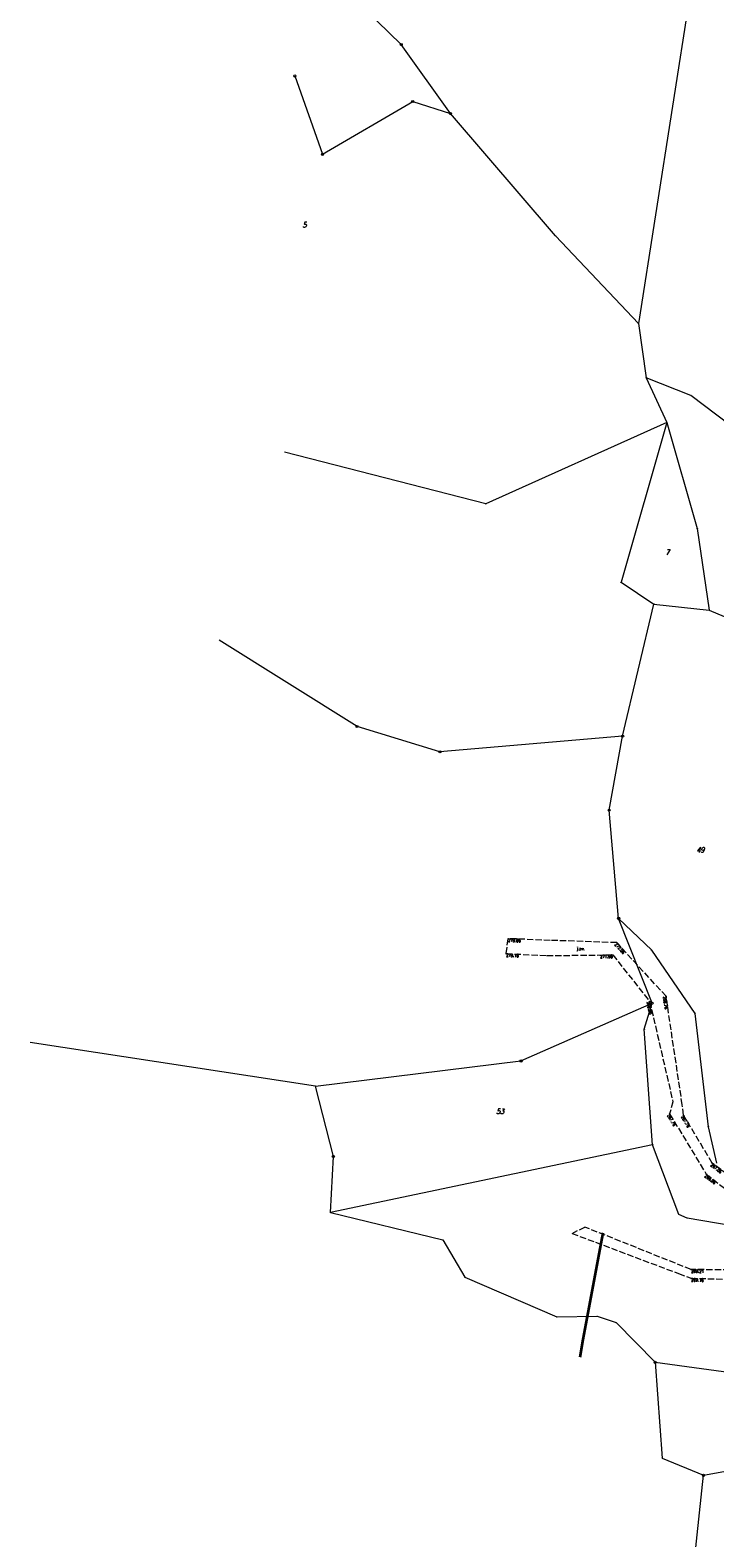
# Model space of a CAD drawing. Header units: metres. Extents: x 8389512 to 8390482, y 5507926 to 5510333.
# Tile 15 of 49: x 8389696 to 8389859, y 5508710 to 5509068. Entities that reach past the tile are written whole.
import ezdxf
from ezdxf.enums import TextEntityAlignment as Align

# ---------------------------------------------------------------- set-up
doc = ezdxf.new("R2010")
doc.units = ezdxf.units.M
doc.header["$MEASUREMENT"] = 0
for name, pattern in [('1', [0]), ('2_OTKJ', [2, 1.5, -0.5]), ('4_SULO', [0])]:
    doc.linetypes.add(name, pattern=pattern)
doc.layers.get('0').update_dxf_attribs({"color": 252, "linetype": 'CONTINUOUS', "lineweight": 100})
for name, color, linetype, lineweight in [('Dzialki', 252, '1', 18), ('Numery_dzialek', 252, 'CONTINUOUS', 13), ('OTK_E_T_0', 252, 'CONTINUOUS', 0), ('OTK_L_0', 252, '2_OTKJ', 18), ('OTR_T_0', 252, 'CONTINUOUS', 18), ('Punkty', 252, 'CONTINUOUS', 9), ('SUL_L_1', 252, '4_SULO', 35)]:
    doc.layers.add(name, color=color, linetype=linetype, lineweight=lineweight)
doc.styles.get("Standard").update_dxf_attribs({"font": 'Simplex.SHX', "width": 0.75})

# ---------------------------------------------------------------- blocks, each defined once
blk = doc.blocks.new('GRO')
at = {"linetype": 'Continuous'}
blk.add_circle((0, 0), 0.045, dxfattribs=at)
blk = doc.blocks.new('GRT')
at = {"linetype": 'Continuous'}
blk.add_circle((0, 0), 0.25, dxfattribs=at)
blk = doc.blocks.new('2_OTRS')
at = {"linetype": 'Continuous'}
blk.add_circle((0, 0), 0.045, dxfattribs=at)

msp = doc.modelspace()

# ---------------------------------------------------------------- linework, layer by layer
at = {"layer": 'Dzialki'}
for p, q in [((8389863.81, 5509146.89), (8389840.45, 5508997.87)), ((8389784.1, 5509064.11), (8389753.96, 5509093.41)), ((8389795.8, 5509047.7), (8389784.1, 5509064.11)), ((8389758.8, 5509056.63), (8389765.4, 5509038.03)), ((8389765.4, 5509038.03), (8389786.81, 5509050.59)), ((8389786.81, 5509050.59), (8389795.8, 5509047.7)), ((8389820.73, 5509018.71), (8389795.8, 5509047.7)), ((8389840.45, 5508997.87), (8389820.73, 5509018.71)), ((8389840.45, 5508997.87), (8389842.31, 5508984.99)), ((8389842.31, 5508984.99), (8389847.19, 5508974.34)), ((8389852.86, 5508980.78), (8389842.31, 5508984.99)), ((8389865.23, 5508971.39), (8389852.86, 5508980.78)), ((8389847.19, 5508974.34), (8389804.16, 5508955.04)), ((8389847.19, 5508974.34), (8389836.31, 5508936.4)), ((8389847.19, 5508974.34), (8389854.41, 5508949.15)), ((8389804.16, 5508955.04), (8389756.36, 5508967.29)), ((8389854.41, 5508949.15), (8389857.24, 5508929.82)), ((8389836.31, 5508936.4), (8389844.11, 5508931.24)), ((8389836.69, 5508899.88), (8389844.11, 5508931.24)), ((8389844.11, 5508931.24), (8389857.24, 5508929.82)), ((8389857.24, 5508929.82), (8389879.24, 5508920.34)), ((8389773.6, 5508902.16), (8389740.87, 5508922.68)), ((8389793.29, 5508896.14), (8389773.6, 5508902.16)), ((8389836.69, 5508899.88), (8389793.29, 5508896.14)), ((8389833.47, 5508882.31), (8389836.69, 5508899.88)), ((8389835.74, 5508856.6), (8389833.47, 5508882.31)), ((8389843.6, 5508849.03), (8389835.74, 5508856.6)), ((8389843.71, 5508836.46), (8389835.74, 5508856.6)), ((8389853.92, 5508834.02), (8389843.6, 5508849.03)), ((8389812.54, 5508822.74), (8389843.71, 5508836.46)), ((8389841.83, 5508830.27), (8389843.71, 5508836.46)), ((8389857.05, 5508807.13), (8389853.92, 5508834.02)), ((8389843.8, 5508802.86), (8389841.83, 5508830.27)), ((8389763.74, 5508816.73), (8389695.93, 5508827.16)), ((8389763.74, 5508816.73), (8389812.54, 5508822.74)), ((8389767.96, 5508800.07), (8389763.74, 5508816.73)), ((8389859.03, 5508798.48), (8389857.05, 5508807.13)), ((8389843.8, 5508802.86), (8389767.31, 5508786.74)), ((8389850.07, 5508786.29), (8389843.8, 5508802.86)), ((8389767.31, 5508786.74), (8389767.96, 5508800.07)), ((8389767.31, 5508786.74), (8389793.95, 5508780.24)), ((8389852.05, 5508785.45), (8389850.07, 5508786.29)), ((8389873.83, 5508781.7), (8389852.05, 5508785.45)), ((8389793.95, 5508780.24), (8389799.21, 5508771.39)), ((8389799.21, 5508771.39), (8389821.06, 5508761.96)), ((8389821.06, 5508761.96), (8389830.62, 5508762.11)), ((8389830.62, 5508762.11), (8389835.13, 5508760.63)), ((8389835.13, 5508760.63), (8389844.41, 5508751.18)), ((8389844.41, 5508751.18), (8389926.96, 5508739.99)), ((8389844.41, 5508751.18), (8389846.11, 5508728.43)), ((8389855.92, 5508724.35), (8389900.25, 5508732.4)), ((8389846.11, 5508728.43), (8389855.92, 5508724.35)), ((8389853.88, 5508705.03), (8389855.92, 5508724.35))]:
    msp.add_line(p, q, dxfattribs=at)
at = {"layer": 'OTK_L_0', "linetype": '2_OTKJ'}
for p, q in [((8389809.03, 5508848.24), (8389809.49, 5508851.79)), ((8389819.47, 5508851.38), (8389809.49, 5508851.79)), ((8389809.03, 5508848.24), (8389818.65, 5508847.76)), ((8389818.65, 5508847.76), (8389834.35, 5508847.93)), ((8389835.28, 5508850.84), (8389819.47, 5508851.38)), ((8389834.35, 5508847.93), (8389843.12, 5508836.89)), ((8389847.01, 5508838.12), (8389835.28, 5508850.84)), ((8389850.85, 5508812.31), (8389847.01, 5508838.12)), ((8389843.12, 5508836.89), (8389848.63, 5508813.07)), ((8389848.63, 5508813.07), (8389847.86, 5508810.17)), ((8389851.17, 5508809.85), (8389850.85, 5508812.31)), ((8389847.86, 5508810.17), (8389856.55, 5508795.89)), ((8389857.98, 5508798.48), (8389851.17, 5508809.85)), ((8389874.27, 5508785.97), (8389857.98, 5508798.48)), ((8389856.55, 5508795.89), (8389871.98, 5508783.96)), ((8389824.66, 5508781.79), (8389827.72, 5508783.3)), ((8389824.66, 5508781.79), (8389849.99, 5508772.26)), ((8389852.95, 5508773.22), (8389827.72, 5508783.3)), ((8389894.06, 5508772.75), (8389852.95, 5508773.22)), ((8389849.99, 5508772.26), (8389852.95, 5508771.14)), ((8389852.95, 5508771.14), (8389923.38, 5508769.31))]:
    msp.add_line(p, q, dxfattribs=at)
at = {"layer": 'SUL_L_1', "linetype": '4_SULO'}
for p, q in [((8389832, 5508781.91), (8389827.23, 5508756.57)), ((8389827.23, 5508756.57), (8389826.52, 5508752.41))]:
    msp.add_line(p, q, dxfattribs=at)

# ---------------------------------------------------------------- block references
at = {"layer": 'OTR_T_0'}
for p in [(8389809.49, 5508851.79), (8389809.03, 5508848.24), (8389834.35, 5508847.93), (8389835.28, 5508850.84), (8389847.01, 5508838.12), (8389843.12, 5508836.89), (8389847.86, 5508810.17), (8389851.17, 5508809.85), (8389857.98, 5508798.48), (8389856.55, 5508795.89), (8389852.95, 5508773.22), (8389852.95, 5508771.14)]:
    msp.add_blockref('2_OTRS', p, dxfattribs=at)
at = {"layer": 'Punkty'}
for name, p in [('GRT', (8389784.1, 5509064.11)), ('GRT', (8389758.8, 5509056.63)), ('GRT', (8389786.81, 5509050.59)), ('GRT', (8389795.8, 5509047.7)), ('GRT', (8389765.4, 5509038.03)), ('GRO', (8389820.73, 5509018.71)), ('GRO', (8389840.45, 5508997.87)), ('GRO', (8389842.31, 5508984.99)), ('GRO', (8389852.86, 5508980.78)), ('GRO', (8389847.19, 5508974.34)), ('GRO', (8389804.16, 5508955.04)), ('GRO', (8389854.41, 5508949.15)), ('GRO', (8389836.31, 5508936.4)), ('GRO', (8389844.11, 5508931.24)), ('GRO', (8389857.24, 5508929.82)), ('GRT', (8389773.6, 5508902.16)), ('GRT', (8389836.69, 5508899.88)), ('GRT', (8389793.29, 5508896.14)), ('GRT', (8389833.47, 5508882.31)), ('GRT', (8389835.74, 5508856.6)), ('GRO', (8389843.6, 5508849.03)), ('GRT', (8389843.71, 5508836.46)), ('GRO', (8389853.92, 5508834.02)), ('GRO', (8389841.83, 5508830.27)), ('GRT', (8389812.54, 5508822.74)), ('GRO', (8389763.74, 5508816.73)), ('GRO', (8389857.05, 5508807.13)), ('GRO', (8389843.8, 5508802.86)), ('GRT', (8389767.96, 5508800.07)), ('GRO', (8389767.31, 5508786.74)), ('GRO', (8389850.07, 5508786.29)), ('GRO', (8389852.05, 5508785.45)), ('GRO', (8389793.95, 5508780.24)), ('GRO', (8389799.21, 5508771.39)), ('GRO', (8389821.06, 5508761.96)), ('GRO', (8389830.62, 5508762.11)), ('GRO', (8389835.13, 5508760.63)), ('GRT', (8389844.41, 5508751.18)), ('GRO', (8389846.11, 5508728.43)), ('GRT', (8389855.92, 5508724.35))]:
    msp.add_blockref(name, p, dxfattribs=at)

# ---------------------------------------------------------------- texts
at = {"layer": 'Numery_dzialek', "oblique": 15, "width": 0.7}
for s, p in [('5', (8389760.64, 5509021.89)), ('7', (8389846.84, 5508944.19)), ('49', (8389854.26, 5508873.51)), ('53', (8389806.66, 5508811.4))]:
    msp.add_text(s, height=1.25, dxfattribs=at).set_placement(p, align=Align.TOP_LEFT)
at = {"layer": 'OTK_E_T_0', "lineweight": 9, "width": 0.7}
msp.add_text('j.zw.', height=0.75, rotation=357.965, dxfattribs=at).set_placement((8389826.74, 5508849.32), align=Align.MIDDLE)
at = {"layer": 'OTR_T_0', "lineweight": 9, "width": 0.7}
for s, rotation, p in [('279.06', 357.6475, (8389809.49, 5508851.79)), ('279.16', 357.1435, (8389809.03, 5508848.24)), ('272.06', 312.6813, (8389835.28, 5508850.84)), ('269.76', 278.4624, (8389847.01, 5508838.12)), ('269.86', 283.0245, (8389843.12, 5508836.89)), ('267.76', 301.3223, (8389847.86, 5508810.17)), ('267.76', 300.9193, (8389851.17, 5508809.85)), ('267.06', 322.4773, (8389857.98, 5508798.48)), ('266.96', 322.2899, (8389856.55, 5508795.89)), ('269.21', 359.3492, (8389852.95, 5508773.22)), ('269.16', 358.5076, (8389852.95, 5508771.14))]:
    msp.add_text(s, height=0.75, rotation=rotation, dxfattribs=at).set_placement(p, align=Align.TOP_LEFT)
msp.add_text('271.96', height=0.75, rotation=360.6204, dxfattribs=at).set_placement((8389834.35, 5508847.93), align=Align.TOP_RIGHT)

doc.saveas('drawing.dxf')
